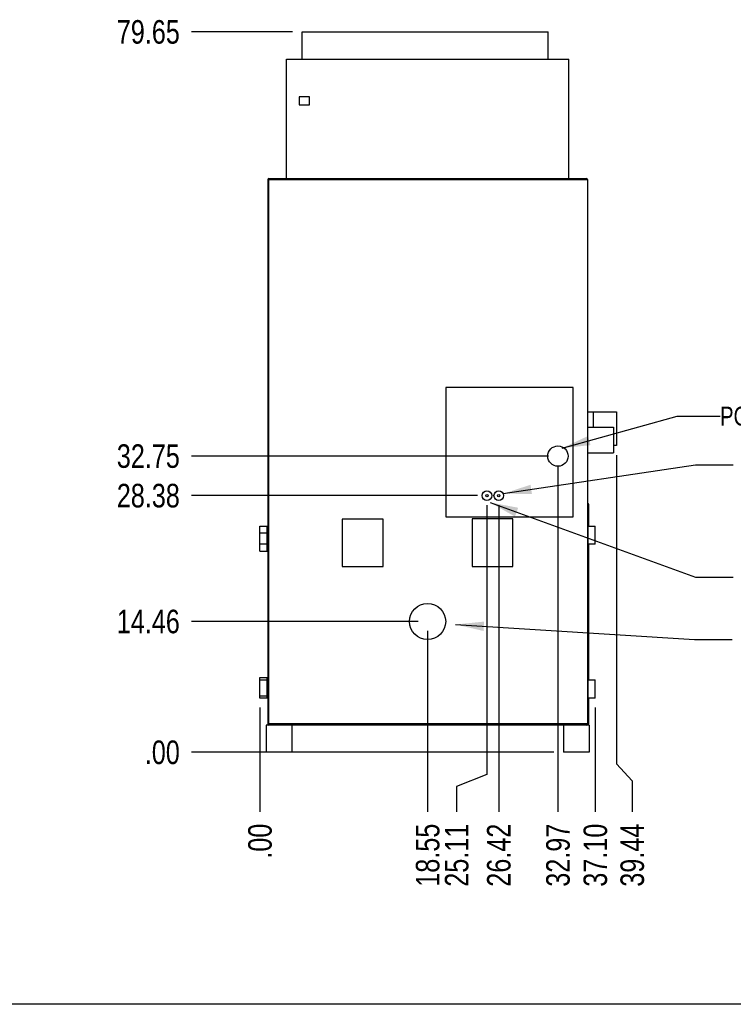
# Model space of a CAD drawing. Header units: inches. Extents: x 0 to 16, y 0 to 10.
# Tile 2 of 38: x 8.1 to 12.9, y 0 to 6.5. Entities that reach past the tile are written whole.
import ezdxf

# ---------------------------------------------------------------- set-up
doc = ezdxf.new("R2010")
doc.units = ezdxf.units.IN
doc.header["$LTSCALE"] = 0.935
doc.header["$MEASUREMENT"] = 0
doc.layers.get('0').update_dxf_attribs({"linetype": 'CONTINUOUS'})
doc.layers.add('02___PRT_ALL_AXES', color=7, linetype='CONTINUOUS')
doc.styles.get("Standard").update_dxf_attribs({"font": 'txt', "width": 0.8})
doc.dimstyles.new('DIMSTYLE_2', dxfattribs={"dimtxt": 0.15625, "dimasz": 0.1875, "dimexe": 0.125, "dimexo": 0.0625, "dimgap": 0.039062, "dimtad": 0, "dimtih": 1, "dimtoh": 1, "dimlfac": 16.666667, "dimzin": 4, "dimdsep": 46, "dimtxsty": 'Standard', "dimblk": '_FILLED', "dimblk1": '_FILLED', "dimblk2": '_FILLED', "dimcen": 0.09, "dimazin": 1, "dimtfac": 1, "dimtofl": 0, "dimtmove": 0, "dimatfit": 3, "dimldrblk": '_FILLED', "dimfxl": 1, "dimtolj": 1, "dimtzin": 4, "dimarcsym": 0})
doc.dimstyles.get("Standard").update_dxf_attribs({"dimtxt": 0.15625, "dimasz": 0.1875, "dimexe": 0.125, "dimexo": 0.0625, "dimgap": 0.09, "dimtad": 0, "dimtih": 1, "dimtoh": 1, "dimzin": 4, "dimdsep": 46, "dimtxsty": 'Standard', "dimblk": '_FILLED', "dimblk1": '_FILLED', "dimblk2": '_FILLED', "dimcen": 0.09, "dimazin": 1, "dimtp": 0.01, "dimtm": 0.01, "dimtfac": 1, "dimtofl": 0, "dimtmove": 0, "dimatfit": 3, "dimldrblk": '_FILLED', "dimfxl": 1, "dimtolj": 1, "dimtzin": 4, "dimarcsym": 0})

# ---------------------------------------------------------------- blocks, each defined once
blk = doc.blocks.new('*D6')
at = {"color": 2, "linetype": 'Continuous', "transparency": 16777216}
blk.add_line((10.85, 2.4773), (10.85, 1.2764), dxfattribs=at)
at = {"color": 2, "linetype": 'Continuous', "transparency": 16777216, "insert": (10.7719, 1.1983), "char_height": 0.15625, "width": 0.625, "attachment_point": 3, "rotation": 90, "line_spacing_factor": 0.9}
blk.add_mtext('18.55', dxfattribs=at)
blk = doc.blocks.new('_FILLED')
at = {"color": 0, "linetype": 'ByBlock'}
blk.add_solid([(0, 0), (-1, 0.167), (-1, -0.167)], dxfattribs=at)
blk = doc.blocks.new('*D7')
at = {"color": 2, "linetype": 'Continuous', "transparency": 16777216}
blk.add_line((9.7369, 1.9695), (9.7369, 1.2764), dxfattribs=at)
at = {"color": 2, "linetype": 'Continuous', "transparency": 16777216, "insert": (9.6588, 1.1983), "char_height": 0.15625, "width": 0.375, "attachment_point": 3, "rotation": 90, "line_spacing_factor": 0.9}
blk.add_mtext('.00', dxfattribs=at)
blk = doc.blocks.new('*D8')
at = {"color": 2, "linetype": 'Continuous', "transparency": 16777216}
for p, q in [((11.2436, 3.3123), (11.2436, 1.5247)), ((11.2436, 1.5247), (11.0426, 1.4456)), ((11.0426, 1.4456), (11.0426, 1.2764))]:
    blk.add_line(p, q, dxfattribs=at)
at = {"color": 2, "linetype": 'Continuous', "transparency": 16777216, "insert": (10.9645, 1.1983), "char_height": 0.15625, "width": 0.625, "attachment_point": 3, "rotation": 90, "line_spacing_factor": 0.9}
blk.add_mtext('25.11', dxfattribs=at)
blk = doc.blocks.new('*D9')
at = {"color": 2, "linetype": 'Continuous', "transparency": 16777216}
blk.add_line((11.3222, 3.3123), (11.3222, 1.2764), dxfattribs=at)
at = {"color": 2, "linetype": 'Continuous', "transparency": 16777216, "insert": (11.2441, 1.1983), "char_height": 0.15625, "width": 0.625, "attachment_point": 3, "rotation": 90, "line_spacing_factor": 0.9}
blk.add_mtext('26.42', dxfattribs=at)
blk = doc.blocks.new('*D10')
at = {"color": 2, "linetype": 'Continuous', "transparency": 16777216}
blk.add_line((11.7152, 3.5746), (11.7152, 1.2764), dxfattribs=at)
at = {"color": 2, "linetype": 'Continuous', "transparency": 16777216, "insert": (11.637, 1.1983), "char_height": 0.15625, "width": 0.625, "attachment_point": 3, "rotation": 90, "line_spacing_factor": 0.9}
blk.add_mtext('32.97', dxfattribs=at)
blk = doc.blocks.new('*D11')
at = {"color": 2, "linetype": 'Continuous', "transparency": 16777216}
blk.add_line((11.9631, 1.9695), (11.9631, 1.2764), dxfattribs=at)
at = {"color": 2, "linetype": 'Continuous', "transparency": 16777216, "insert": (11.8849, 1.1983), "char_height": 0.15625, "width": 0.625, "attachment_point": 3, "rotation": 90, "line_spacing_factor": 0.9}
blk.add_mtext('37.10', dxfattribs=at)
blk = doc.blocks.new('*D12')
at = {"color": 2, "linetype": 'Continuous', "transparency": 16777216}
for p, q in [((12.1034, 3.6438), (12.1034, 1.5953)), ((12.1034, 1.5953), (12.2082, 1.4822)), ((12.2082, 1.4822), (12.2082, 1.2764))]:
    blk.add_line(p, q, dxfattribs=at)
at = {"color": 2, "linetype": 'Continuous', "transparency": 16777216, "insert": (12.13, 1.1983), "char_height": 0.15625, "width": 0.625, "attachment_point": 3, "rotation": 90, "line_spacing_factor": 0.9}
blk.add_mtext('39.44', dxfattribs=at)
blk = doc.blocks.new('*D13')
at = {"color": 2, "linetype": 'Continuous', "transparency": 16777216}
blk.add_line((10.7875, 2.5398), (9.2833, 2.5398), dxfattribs=at)
at = {"color": 2, "linetype": 'Continuous', "transparency": 16777216, "insert": (9.2051, 2.6179), "char_height": 0.15625, "width": 0.625, "attachment_point": 3, "line_spacing_factor": 0.9}
blk.add_mtext('14.46', dxfattribs=at)
blk = doc.blocks.new('*D14')
at = {"color": 2, "linetype": 'Continuous', "transparency": 16777216}
blk.add_line((11.6888, 1.672), (9.2833, 1.672), dxfattribs=at)
at = {"color": 2, "linetype": 'Continuous', "transparency": 16777216, "insert": (9.2051, 1.7501), "char_height": 0.15625, "width": 0.375, "attachment_point": 3, "line_spacing_factor": 0.9}
blk.add_mtext('.00', dxfattribs=at)
blk = doc.blocks.new('*D15')
at = {"color": 2, "linetype": 'Continuous', "transparency": 16777216}
blk.add_line((11.1811, 3.3748), (9.2833, 3.3748), dxfattribs=at)
at = {"color": 2, "linetype": 'Continuous', "transparency": 16777216, "insert": (9.2051, 3.4529), "char_height": 0.15625, "width": 0.625, "attachment_point": 3, "line_spacing_factor": 0.9}
blk.add_mtext('28.38', dxfattribs=at)
blk = doc.blocks.new('*D16')
at = {"color": 2, "linetype": 'Continuous', "transparency": 16777216}
blk.add_line((11.6527, 3.6371), (9.2833, 3.6371), dxfattribs=at)
at = {"color": 2, "linetype": 'Continuous', "transparency": 16777216, "insert": (9.2051, 3.7152), "char_height": 0.15625, "width": 0.625, "attachment_point": 3, "line_spacing_factor": 0.9}
blk.add_mtext('32.75', dxfattribs=at)
blk = doc.blocks.new('*D17')
at = {"color": 2, "linetype": 'Continuous', "transparency": 16777216}
blk.add_line((9.954, 6.4512), (9.2833, 6.4512), dxfattribs=at)
at = {"color": 2, "linetype": 'Continuous', "transparency": 16777216, "insert": (9.2051, 6.5293), "char_height": 0.15625, "width": 0.625, "attachment_point": 3, "line_spacing_factor": 0.9}
blk.add_mtext('79.65', dxfattribs=at)

msp = doc.modelspace()

# ---------------------------------------------------------------- linework, layer by layer
at = {"color": 7, "linetype": 'Continuous'}
for p, q in [((10.01649, 6.27116), (10.01649, 6.45116)), ((10.01649, 6.45116), (11.64975, 6.45116)), ((11.64975, 6.27116), (11.64975, 6.45116)), ((9.91249, 5.47868), (9.91249, 6.27116)), ((9.91249, 6.27116), (11.78749, 6.27116)), ((11.78749, 5.47868), (11.78749, 6.27116)), ((9.99834, 6.02113), (9.99834, 5.96681)), ((10.06548, 6.02113), (9.99834, 6.02113)), ((10.06548, 5.96681), (10.06548, 6.02113)), ((9.99834, 5.96681), (10.06548, 5.96681)), ((9.78887, 5.47088), (9.78887, 1.85978)), ((9.78887, 5.47088), (11.91112, 5.47088)), ((9.79268, 5.47755), (9.79268, 5.47868)), ((9.79268, 5.47868), (11.9073, 5.47868)), ((9.79667, 1.85198), (9.79667, 5.47868)), ((11.9073, 5.47868), (11.9073, 5.47742)), ((11.91112, 5.47088), (11.91112, 1.85978)), ((10.97002, 4.0919), (10.97002, 3.2338)), ((11.81692, 4.0919), (10.97002, 4.0919)), ((11.81692, 3.2338), (11.81692, 4.0919)), ((11.91112, 3.93135), (12.10338, 3.93135)), ((11.94798, 3.93135), (11.94798, 3.82816)), ((12.10338, 3.93135), (12.10338, 3.70635)), ((11.91112, 3.82816), (12.08362, 3.82816)), ((12.08362, 3.82816), (12.08362, 3.65941)), ((11.91112, 3.65941), (12.08362, 3.65941)), ((12.10338, 3.70635), (12.08362, 3.70635)), ((11.91112, 3.32198), (11.91286, 3.32198)), ((11.91112, 3.31448), (11.91285, 3.31448)), ((11.91286, 3.32198), (11.91285, 3.31448)), ((11.91285, 3.17198), (11.91285, 3.31448)), ((11.92065, 3.31419), (11.92031, 3.31648)), ((11.92065, 3.17198), (11.92065, 3.31419)), ((10.55387, 3.21796), (10.28372, 3.21796)), ((10.28372, 3.21796), (10.28372, 2.90521)), ((10.55387, 2.90521), (10.55387, 3.21796)), ((10.97002, 3.2338), (11.81692, 3.2338)), ((11.41627, 3.22028), (11.14612, 3.22028)), ((11.14612, 3.22028), (11.14612, 2.90521)), ((11.41627, 2.90521), (11.41627, 3.22028)), ((11.91285, 2.15198), (11.91285, 3.05198)), ((11.92065, 2.15198), (11.92065, 3.05198)), ((10.28372, 2.90521), (10.55387, 2.90521)), ((11.14612, 2.90521), (11.41627, 2.90521)), ((11.91285, 1.85978), (11.91285, 2.03198)), ((11.92065, 1.85948), (11.92065, 2.03198)), ((11.91285, 1.85978), (9.78887, 1.85978)), ((11.90332, 1.85198), (9.79667, 1.85198)), ((11.91285, 1.85978), (11.91303, 1.85501)), ((11.92065, 1.85948), (11.91285, 1.85978)), ((11.91303, 1.85501), (11.91315, 1.85205)), ((11.92028, 1.85714), (11.92065, 1.85948)), ((16, 0), (0, 0))]:
    msp.add_line(p, q, dxfattribs=at)
for points in [[(11.92031, 3.31648), (11.91869, 3.31936), (11.91604, 3.32131), (11.91286, 3.32198)], [(11.91593, 1.85254), (11.91858, 1.8543), (11.92028, 1.85714)]]:
    msp.add_lwpolyline(points, dxfattribs=at)
for centre, start, end in [((9.79667, 5.47088), 90, 180), ((11.90332, 5.47088), 0, 90), ((9.79667, 1.85978), 180, 270), ((11.90332, 1.85978), 270, 360)]:
    msp.add_arc(centre, 0.0078, start, end, dxfattribs=at)
msp.add_open_spline([(11.91285, 3.31448), (11.91336, 3.31448), (11.91435, 3.31448), (11.9158, 3.31447), (11.91713, 3.31444), (11.9183, 3.31441), (11.91925, 3.31437), (11.9199, 3.31432), (11.92029, 3.31429), (11.92048, 3.31426), (11.92058, 3.31424), (11.92065, 3.31421), (11.92065, 3.3142)], degree=3, knots=[0, 0, 0, 0, 0.1946465, 0.3817994, 0.5542911, 0.7054976, 0.8296441, 0.9220311, 0.955201, 0.9792866, 0.9940256, 1, 1, 1, 1], dxfattribs=at)
at = {"layer": '02___PRT_ALL_AXES', "color": 7, "linetype": 'Continuous'}
for p, q in [((9.7369, 3.00698), (9.73691, 3.17198)), ((9.73691, 3.17198), (9.78887, 3.17198)), ((9.78415, 3.00698), (9.78413, 3.17198)), ((11.91112, 3.17198), (11.96307, 3.17198)), ((11.91585, 3.05198), (11.91585, 3.17198)), ((11.96307, 3.05198), (11.96307, 3.17198)), ((9.7369, 3.12698), (9.78887, 3.12698)), ((9.7369, 3.00698), (9.78887, 3.00698)), ((9.78887, 3.05198), (9.73691, 3.05198)), ((11.96307, 3.05198), (11.91112, 3.05198)), ((9.7369, 2.16698), (9.78887, 2.16698)), ((9.73691, 2.03198), (9.7369, 2.16698)), ((9.78413, 2.03198), (9.78415, 2.16698)), ((9.73691, 2.15198), (9.78887, 2.15198)), ((11.91112, 2.15198), (11.96307, 2.15198)), ((11.91585, 2.03198), (11.91585, 2.15198)), ((11.96307, 2.03198), (11.96307, 2.15198)), ((9.7369, 2.04698), (9.78887, 2.04698)), ((9.78887, 2.03198), (9.73691, 2.03198)), ((11.96307, 2.03198), (11.91112, 2.03198)), ((9.79667, 1.85198), (9.77828, 1.85198)), ((9.77828, 1.85198), (9.77828, 1.67198)), ((9.94868, 1.85198), (9.94868, 1.67198)), ((11.7513, 1.85198), (11.7513, 1.67198)), ((11.9217, 1.85198), (11.90332, 1.85198)), ((11.9217, 1.85198), (11.9217, 1.67198)), ((9.94868, 1.67198), (9.77828, 1.67198)), ((11.9217, 1.67198), (11.7513, 1.67198))]:
    msp.add_line(p, q, dxfattribs=at)
for centre, radius in [((11.71517, 3.63706), 0.0675), ((11.24362, 3.3748), 0.03188), ((11.32222, 3.3748), 0.03188), ((11.24362, 3.3748), 0.0075), ((11.32222, 3.3748), 0.0075), ((10.84999, 2.53979), 0.12)]:
    msp.add_circle(centre, radius, dxfattribs=at)

# ---------------------------------------------------------------- texts
at = {"color": 2, "linetype": 'Continuous', "insert": (12.7917, 3.96475), "char_height": 0.125, "width": 1.1, "attachment_point": 1, "line_spacing_factor": 0.9}
msp.add_mtext('POWER INLET', dxfattribs=at)

# ---------------------------------------------------------------- dimensions: what is measured, and where the dimension line sits
at = {"color": 2, "linetype": 'Continuous'}
for feature_location, offset, dtype, origin, picture, middle in [((9.95399, 6.45116), (-0.67073, 0), 0, (11.64975, 1.67198), '*D17', (8.89654, 6.45116)), ((11.65267, 3.63706), (-2.36942, 0), 0, (11.71517, 1.67198), '*D16', (8.89654, 3.63706)), ((12.10338, 3.64385), (0.10478, -2.36742), 1, (9.73691, 3.70635), '*D12', (12.20815, 0.88971)), ((11.71517, 3.57456), (0, -2.29813), 1, (9.73691, 3.63706), '*D10', (11.71517, 0.88581)), ((11.18112, 3.3748), (-1.89786, 0), 0, (11.24362, 1.67198), '*D15', (8.89654, 3.3748)), ((11.24362, 3.3123), (-0.20101, -2.03587), 1, (9.73691, 3.3748), '*D8', (11.04261, 0.87018)), ((11.32222, 3.3123), (0, -2.03587), 1, (9.73691, 3.3748), '*D9', (11.32222, 0.88581)), ((10.78749, 2.53979), (-1.50424, 0), 0, (11.7513, 1.67198), '*D13', (8.90825, 2.53979)), ((10.84999, 2.47729), (0, -1.20086), 1, (9.73691, 2.03198), '*D6', (10.84999, 0.90534)), ((9.7369116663, 1.9694807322), (0, -0.6930491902), 1, (9.7369116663, 2.0319807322), '*D7', (9.7369115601, 1.0225253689)), ((11.96307, 1.96948), (0, -0.69305), 1, (9.73691, 2.03198), '*D11', (11.96307, 0.88581)), ((11.6888001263, 1.6719807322), (-2.4055458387, 0), 0, (11.7513001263, 1.6719807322), '*D14', (9.0293480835, 1.6719807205))]:
    dim = msp.add_ordinate_dim(feature_location=feature_location, offset=offset, dtype=dtype, origin=origin, dimstyle='DIMSTYLE_2', dxfattribs=at)
    dim.commit()
    dim.dimension.update_dxf_attribs({"geometry": picture, "text_midpoint": middle})

# ---------------------------------------------------------------- leaders
for points in [[(11.74253, 3.68963), (12.50646, 3.90225), (12.7917, 3.90225)], [(11.35252, 3.38793), (12.62804, 3.57886), (12.87804, 3.57886)], [(11.26422, 3.32906), (12.62909, 2.83365), (12.87909, 2.83365)], [(11.03611, 2.51962), (12.62164, 2.42065), (12.87164, 2.42065)]]:
    msp.add_leader(points, dimstyle='Standard', override={"dimtad": 0}, dxfattribs=at)

doc.saveas('drawing.dxf')
